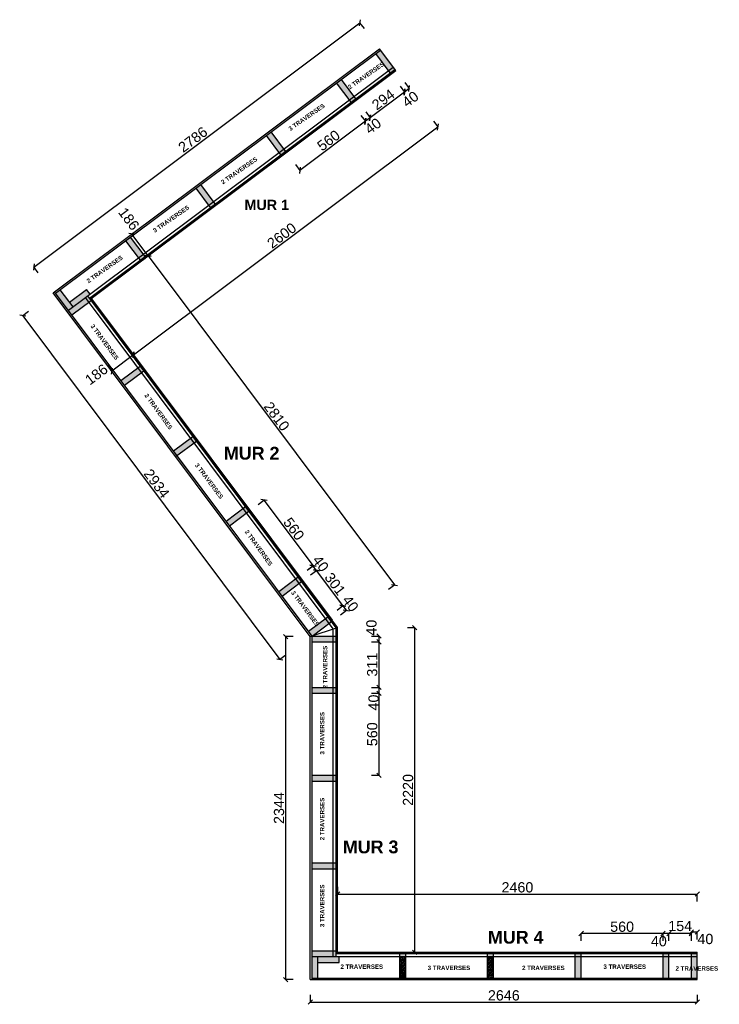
# Model space of a CAD drawing. Extents: x 58242 to 349865, y -38439 to 8834.
# Tile 5 of 7: x 69437 to 74221, y -26475 to -19745. Entities that reach past the tile are written whole.
import ezdxf

# ---------------------------------------------------------------- set-up
doc = ezdxf.new("R2010")
doc.units = 0
doc.header["$MEASUREMENT"] = 0
for name, color, linetype in [('Cotat_ 1_50', 7, 'Continuous'), ('Murs Périphériques', 7, 'Continuous'), ('Texte 2D', 7, 'Continuous')]:
    doc.layers.add(name, color=color, linetype=linetype)
doc.styles.get("Standard").update_dxf_attribs({"font": 'arial.ttf'})
doc.styles.add('STYLE_GENERE_6', font='arialbd.ttf')
doc.dimstyles.new('STYLE_GENERE__8', dxfattribs={"dimtxt": 70, "dimasz": 30, "dimexe": 0.18, "dimexo": 0.0625, "dimgap": 10, "dimtad": 1, "dimdec": 0, "dimzin": 0, "dimdsep": 46, "dimtxsty": 'Standard', "dimblk": 'OBLIQUE', "dimcen": 0.09, "dimadec": 0, "dimazin": 0, "dimtfac": 1, "dimtdec": 0, "dimtmove": 2, "dimatfit": 3, "dimldrblk": 'ARROWHEAD_5', "dimfxl": 50, "dimfxlon": 1, "dimtolj": 1, "dimtzin": 0, "dimarcsym": 0})

# ---------------------------------------------------------------- blocks, each defined once
blk = doc.blocks.new('_Oblique')
at = {"color": 0, "linetype": 'ByBlock', "lineweight": -2}
blk.add_line((-0.5, -0.5), (0.5, 0.5), dxfattribs=at)
blk = doc.blocks.new('*D662')
at = {"layer": 'Cotat_ 1_50', "color": 0, "lineweight": -2, "transparency": 16777216}
for p, q in [((71610.1, -25671.3), (71610.1, -25721.5)), ((71610.1, -25721.3), (74070.1, -25721.3)), ((74070.1, -25771.3), (74070.1, -25721.2))]:
    blk.add_line(p, q, dxfattribs=at)
at = {"layer": 'Defpoints', "color": 0, "transparency": 16777216}
for p in [(71610.1, -25008.2), (74070.1, -25721.3), (74070.1, -26128.9)]:
    blk.add_point(p, dxfattribs=at)
at = {"layer": 'Cotat_ 1_50', "color": 0, "lineweight": -2, "transparency": 16777216, "xscale": 30, "yscale": 30, "zscale": 30, "rotation": 180}
blk.add_blockref('_Oblique', (71610.1, -25721.3), dxfattribs=at)
at = {"layer": 'Cotat_ 1_50', "color": 0, "lineweight": -2, "transparency": 16777216, "xscale": 30, "yscale": 30, "zscale": 30}
blk.add_blockref('_Oblique', (74070.1, -25721.3), dxfattribs=at)
at = {"layer": 'Cotat_ 1_50', "color": 0, "transparency": 16777216, "insert": (72840.1, -25675.6), "char_height": 70, "attachment_point": 5}
blk.add_mtext('\\A1;2460', dxfattribs=at)
blk = doc.blocks.new('ARROWHEAD_5')
at = {"color": 0, "linetype": 'Continuous', "lineweight": 0}
blk.add_line((0, 0), (-1, 0), dxfattribs=at)
blk.add_solid([(-1, 0.2679), (0, 0), (-1, -0.2679), (-1, 0.2679)], dxfattribs=at)
blk = doc.blocks.new('*D663')
at = {"color": 0, "lineweight": -2, "transparency": 16777216}
for p, q in [((70275.4, -21388.6), (70315.6, -21358.5)), ((70315.4, -21358.6), (71999.3, -23608.2)), ((71959.3, -23638.2), (71999.4, -23608.1))]:
    blk.add_line(p, q, dxfattribs=at)
at = {"layer": 'Defpoints', "color": 0, "transparency": 16777216}
for p in [(69903, -21667.3), (71999.3, -23608.2), (71610.1, -23899.5)]:
    blk.add_point(p, dxfattribs=at)
at = {"color": 0, "lineweight": -2, "transparency": 16777216, "xscale": 30, "yscale": 30, "zscale": 30}
for p, rotation in [((70315.4, -21358.6), 126.8149930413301), ((71999.3, -23608.2), 306.8149930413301)]:
    blk.add_blockref('_Oblique', p, dxfattribs=dict(at, rotation=rotation))
at = {"color": 0, "transparency": 16777216, "insert": (71194, -22456), "char_height": 70, "attachment_point": 5, "rotation": 306.81499}
blk.add_mtext('\\A1;2810', dxfattribs=at)
blk = doc.blocks.new('*D664')
at = {"color": 0, "lineweight": -2, "transparency": 16777216}
for p, q in [((72266.6, -20437.7), (72296.7, -20477.9)), ((70215.1, -22035.8), (72296.5, -20477.8)), ((70185.1, -21995.7), (70215.2, -22035.9))]:
    blk.add_line(p, q, dxfattribs=at)
at = {"layer": 'Defpoints', "color": 0, "transparency": 16777216}
for p in [(72001.3, -20083.4), (72296.5, -20477.8), (69926.3, -21649.9)]:
    blk.add_point(p, dxfattribs=at)
at = {"color": 0, "lineweight": -2, "transparency": 16777216, "xscale": 30, "yscale": 30, "zscale": 30}
for p, rotation in [((72296.5, -20477.8), 36.81499304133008), ((70215.1, -22035.8), 216.8149930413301)]:
    blk.add_blockref('_Oblique', p, dxfattribs=dict(at, rotation=rotation))
at = {"color": 0, "transparency": 16777216, "insert": (71228.4, -21220.1), "char_height": 70, "attachment_point": 5, "rotation": 36.81499}
blk.add_mtext('\\A1;2600', dxfattribs=at)
blk = doc.blocks.new('*D665')
at = {"color": 0, "lineweight": -2, "transparency": 16777216}
for p, q in [((70185.2, -21995.9), (70215.3, -22036)), ((70215.2, -22035.9), (70066.3, -22147.4)), ((70036.3, -22107.3), (70066.4, -22147.5))]:
    blk.add_line(p, q, dxfattribs=at)
at = {"layer": 'Defpoints', "color": 0, "transparency": 16777216}
for p in [(69926.3, -21649.9), (69777.3, -21761.4), (70066.3, -22147.4)]:
    blk.add_point(p, dxfattribs=at)
at = {"color": 0, "lineweight": -2, "transparency": 16777216, "xscale": 30, "yscale": 30, "zscale": 30}
for p, rotation in [((70215.2, -22035.9), 36.81499304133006), ((70066.3, -22147.4), 216.8149930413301)]:
    blk.add_blockref('_Oblique', p, dxfattribs=dict(at, rotation=rotation))
at = {"color": 0, "transparency": 16777216, "insert": (69961.5, -22169.6), "char_height": 70, "attachment_point": 5, "rotation": 36.81499}
blk.add_mtext('\\A1;186', dxfattribs=at)
blk = doc.blocks.new('*D666')
at = {"color": 0, "lineweight": -2, "transparency": 16777216}
for p, q in [((69497.8, -21738.3), (69457.6, -21768.4)), ((69457.8, -21768.2), (71216, -24117.2)), ((71256, -24087.3), (71215.8, -24117.3))]:
    blk.add_line(p, q, dxfattribs=at)
at = {"layer": 'Defpoints', "color": 0, "transparency": 16777216}
for p in [(69665.9, -21612.5), (71424.1, -23961.4), (71216, -24117.2)]:
    blk.add_point(p, dxfattribs=at)
at = {"color": 0, "lineweight": -2, "transparency": 16777216, "xscale": 30, "yscale": 30, "zscale": 30}
for p, rotation in [((69457.8, -21768.2), 126.8149930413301), ((71216, -24117.2), 306.8149930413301)]:
    blk.add_blockref('_Oblique', p, dxfattribs=dict(at, rotation=rotation))
at = {"color": 0, "transparency": 16777216, "insert": (70373.5, -22915.3), "char_height": 70, "attachment_point": 5, "rotation": 306.81499}
blk.add_mtext('\\A1;2934', dxfattribs=at)
blk = doc.blocks.new('*D667')
at = {"color": 0, "lineweight": -2, "transparency": 16777216}
for p, q in [((69533.2, -21435.2), (71763.6, -19765.7)), ((71793.6, -19805.8), (71763.5, -19765.6)), ((69563.2, -21475.2), (69533.1, -21435))]:
    blk.add_line(p, q, dxfattribs=at)
at = {"layer": 'Defpoints', "color": 0, "transparency": 16777216}
for p in [(71763.6, -19765.7), (71896.3, -19943), (69665.9, -21612.5)]:
    blk.add_point(p, dxfattribs=at)
at = {"color": 0, "lineweight": -2, "transparency": 16777216, "xscale": 30, "yscale": 30, "zscale": 30}
for p, rotation in [((71763.6, -19765.7), 36.81499304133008), ((69533.2, -21435.2), 216.8149930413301)]:
    blk.add_blockref('_Oblique', p, dxfattribs=dict(at, rotation=rotation))
at = {"color": 0, "transparency": 16777216, "insert": (70621, -20563.8), "char_height": 70, "attachment_point": 5, "rotation": 36.81499}
blk.add_mtext('\\A1;2786', dxfattribs=at)
blk = doc.blocks.new('*D669')
at = {"color": 0, "lineweight": -2, "transparency": 16777216}
for p, q in [((72088.1, -23899.5), (72138.3, -23899.5)), ((72138.1, -26119.5), (72138.1, -23899.5)), ((72088.1, -26119.5), (72138.3, -26119.5))]:
    blk.add_line(p, q, dxfattribs=at)
at = {"layer": 'Defpoints', "color": 0, "transparency": 16777216}
for p in [(71610.1, -23899.5), (72138.1, -23899.5), (71610.1, -26119.5)]:
    blk.add_point(p, dxfattribs=at)
at = {"color": 0, "lineweight": -2, "transparency": 16777216, "xscale": 30, "yscale": 30, "zscale": 30}
for p, rotation in [((72138.1, -23899.5), 90), ((72138.1, -26119.5), 270)]:
    blk.add_blockref('_Oblique', p, dxfattribs=dict(at, rotation=rotation))
at = {"color": 0, "transparency": 16777216, "insert": (72092.4, -25009.5), "char_height": 70, "attachment_point": 5, "rotation": 90}
blk.add_mtext('\\A1;2220', dxfattribs=at)
blk = doc.blocks.new('*D670')
at = {"color": 0, "lineweight": -2, "transparency": 16777216}
for p, q in [((74030.1, -26031.4), (74030.1, -25981.2)), ((74070.1, -25981.4), (74030.1, -25981.4)), ((74070.1, -26031.4), (74070.1, -25981.2))]:
    blk.add_line(p, q, dxfattribs=at)
at = {"layer": 'Defpoints', "color": 0, "transparency": 16777216}
for p in [(74030.1, -25981.4), (74030.1, -26119.5), (74070.1, -26119.5)]:
    blk.add_point(p, dxfattribs=at)
at = {"color": 0, "lineweight": -2, "transparency": 16777216, "xscale": 30, "yscale": 30, "zscale": 30, "rotation": 180}
blk.add_blockref('_Oblique', (74030.1, -25981.4), dxfattribs=at)
at = {"color": 0, "lineweight": -2, "transparency": 16777216, "xscale": 30, "yscale": 30, "zscale": 30}
blk.add_blockref('_Oblique', (74070.1, -25981.4), dxfattribs=at)
at = {"color": 0, "transparency": 16777216, "insert": (74125.2, -26028.7), "char_height": 70, "attachment_point": 5}
blk.add_mtext('\\A1;40', dxfattribs=at)
blk = doc.blocks.new('*D671')
at = {"color": 0, "lineweight": -2, "transparency": 16777216}
for p, q in [((73876, -26040.8), (73876, -25990.6)), ((74030.1, -25990.8), (73876, -25990.8)), ((74030.1, -26040.8), (74030.1, -25990.6))]:
    blk.add_line(p, q, dxfattribs=at)
at = {"layer": 'Defpoints', "color": 0, "transparency": 16777216}
for p in [(73876, -25990.8), (73876, -26128.5), (74030.1, -26128.9)]:
    blk.add_point(p, dxfattribs=at)
at = {"color": 0, "lineweight": -2, "transparency": 16777216, "xscale": 30, "yscale": 30, "zscale": 30, "rotation": 180}
blk.add_blockref('_Oblique', (73876, -25990.8), dxfattribs=at)
at = {"color": 0, "lineweight": -2, "transparency": 16777216, "xscale": 30, "yscale": 30, "zscale": 30}
blk.add_blockref('_Oblique', (74030.1, -25990.8), dxfattribs=at)
at = {"color": 0, "transparency": 16777216, "insert": (73953.1, -25939.9), "char_height": 70, "attachment_point": 5}
blk.add_mtext('\\A1;154', dxfattribs=at)
blk = doc.blocks.new('*D672')
at = {"color": 0, "lineweight": -2, "transparency": 16777216}
for p, q in [((73836, -26040.8), (73836, -25990.6)), ((73876, -25990.8), (73836, -25990.8)), ((73876, -26040.8), (73876, -25990.6))]:
    blk.add_line(p, q, dxfattribs=at)
at = {"layer": 'Defpoints', "color": 0, "transparency": 16777216}
for p in [(73836, -25990.8), (73836, -26128.5), (73876, -26128.5)]:
    blk.add_point(p, dxfattribs=at)
at = {"color": 0, "lineweight": -2, "transparency": 16777216, "xscale": 30, "yscale": 30, "zscale": 30, "rotation": 180}
blk.add_blockref('_Oblique', (73836, -25990.8), dxfattribs=at)
at = {"color": 0, "lineweight": -2, "transparency": 16777216, "xscale": 30, "yscale": 30, "zscale": 30}
blk.add_blockref('_Oblique', (73876, -25990.8), dxfattribs=at)
at = {"color": 0, "transparency": 16777216, "insert": (73807, -26043.9), "char_height": 70, "attachment_point": 5}
blk.add_mtext('\\A1;40', dxfattribs=at)
blk = doc.blocks.new('*D673')
at = {"color": 0, "lineweight": -2, "transparency": 16777216}
for p, q in [((73276, -26040.8), (73276, -25990.6)), ((73836, -25990.8), (73276, -25990.8)), ((73836, -26040.8), (73836, -25990.6))]:
    blk.add_line(p, q, dxfattribs=at)
at = {"layer": 'Defpoints', "color": 0, "transparency": 16777216}
for p in [(73276, -25990.8), (73276, -26128.5), (73836, -26128.5)]:
    blk.add_point(p, dxfattribs=at)
at = {"color": 0, "lineweight": -2, "transparency": 16777216, "xscale": 30, "yscale": 30, "zscale": 30, "rotation": 180}
blk.add_blockref('_Oblique', (73276, -25990.8), dxfattribs=at)
at = {"color": 0, "lineweight": -2, "transparency": 16777216, "xscale": 30, "yscale": 30, "zscale": 30}
blk.add_blockref('_Oblique', (73836, -25990.8), dxfattribs=at)
at = {"color": 0, "transparency": 16777216, "insert": (73556, -25945), "char_height": 70, "attachment_point": 5}
blk.add_mtext('\\A1;560', dxfattribs=at)
blk = doc.blocks.new('*D674')
at = {"color": 0, "lineweight": -2, "transparency": 16777216}
for p, q in [((71843.3, -23957.4), (71893.4, -23957.4)), ((71893.3, -23957.4), (71893.3, -23997.4)), ((71843.3, -23997.4), (71893.4, -23997.4))]:
    blk.add_line(p, q, dxfattribs=at)
at = {"layer": 'Defpoints', "color": 0, "transparency": 16777216}
for p in [(71601.1, -23957.4), (71601.1, -23997.4), (71893.3, -23997.4)]:
    blk.add_point(p, dxfattribs=at)
at = {"color": 0, "lineweight": -2, "transparency": 16777216, "xscale": 30, "yscale": 30, "zscale": 30}
for p, rotation in [((71893.3, -23957.4), 90), ((71893.3, -23997.4), 270)]:
    blk.add_blockref('_Oblique', p, dxfattribs=dict(at, rotation=rotation))
at = {"color": 0, "transparency": 16777216, "insert": (71842.1, -23900.6), "char_height": 70, "attachment_point": 5, "rotation": 90}
blk.add_mtext('\\A1;40', dxfattribs=at)
blk = doc.blocks.new('*D675')
at = {"color": 0, "lineweight": -2, "transparency": 16777216}
for p, q in [((71843.3, -23997.4), (71893.4, -23997.4)), ((71893.3, -23997.4), (71893.3, -24308.9)), ((71843.3, -24308.9), (71893.4, -24308.9))]:
    blk.add_line(p, q, dxfattribs=at)
at = {"layer": 'Defpoints', "color": 0, "transparency": 16777216}
for p in [(71601.1, -23997.4), (71581.1, -24308.9), (71893.3, -24308.9)]:
    blk.add_point(p, dxfattribs=at)
at = {"color": 0, "lineweight": -2, "transparency": 16777216, "xscale": 30, "yscale": 30, "zscale": 30}
for p, rotation in [((71893.3, -23997.4), 90), ((71893.3, -24308.9), 270)]:
    blk.add_blockref('_Oblique', p, dxfattribs=dict(at, rotation=rotation))
at = {"color": 0, "transparency": 16777216, "insert": (71847.5, -24153.2), "char_height": 70, "attachment_point": 5, "rotation": 90}
blk.add_mtext('\\A1;311', dxfattribs=at)
blk = doc.blocks.new('*D676')
at = {"color": 0, "lineweight": -2, "transparency": 16777216}
for p, q in [((71843.3, -24308.9), (71893.4, -24308.9)), ((71843.3, -24348.9), (71893.4, -24348.9)), ((71893.3, -24308.9), (71893.3, -24348.9))]:
    blk.add_line(p, q, dxfattribs=at)
at = {"layer": 'Defpoints', "color": 0, "transparency": 16777216}
for p in [(71581.1, -24308.9), (71581.1, -24348.9), (71893.3, -24348.9)]:
    blk.add_point(p, dxfattribs=at)
at = {"color": 0, "lineweight": -2, "transparency": 16777216, "xscale": 30, "yscale": 30, "zscale": 30}
for p, rotation in [((71893.3, -24308.9), 90), ((71893.3, -24348.9), 270)]:
    blk.add_blockref('_Oblique', p, dxfattribs=dict(at, rotation=rotation))
at = {"color": 0, "transparency": 16777216, "insert": (71857, -24412.2), "char_height": 70, "attachment_point": 5, "rotation": 90}
blk.add_mtext('\\A1;40', dxfattribs=at)
blk = doc.blocks.new('*D677')
at = {"color": 0, "lineweight": -2, "transparency": 16777216}
for p, q in [((71606.7, -23779.8), (71646.8, -23749.8)), ((71670.7, -23781.9), (71646.7, -23749.9)), ((71630.6, -23811.8), (71670.8, -23781.8))]:
    blk.add_line(p, q, dxfattribs=at)
at = {"layer": 'Defpoints', "color": 0, "transparency": 16777216}
for p in [(71646.7, -23749.9), (71544.2, -23826.6), (71568.2, -23858.6)]:
    blk.add_point(p, dxfattribs=at)
at = {"color": 0, "lineweight": -2, "transparency": 16777216, "xscale": 30, "yscale": 30, "zscale": 30}
for p, rotation in [((71646.7, -23749.9), 126.8149930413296), ((71670.7, -23781.9), 306.8149930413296)]:
    blk.add_blockref('_Oblique', p, dxfattribs=dict(at, rotation=rotation))
at = {"color": 0, "transparency": 16777216, "insert": (71698.8, -23735.8), "char_height": 70, "attachment_point": 5, "rotation": 306.81499}
blk.add_mtext('\\A1;40', dxfattribs=at)
blk = doc.blocks.new('*D678')
at = {"color": 0, "lineweight": -2, "transparency": 16777216}
for p, q in [((71426.2, -23538.8), (71466.4, -23508.7)), ((71646.7, -23749.9), (71466.3, -23508.8)), ((71606.7, -23779.8), (71646.8, -23749.8))]:
    blk.add_line(p, q, dxfattribs=at)
at = {"layer": 'Defpoints', "color": 0, "transparency": 16777216}
for p in [(71466.3, -23508.8), (71363.8, -23585.5), (71544.2, -23826.6)]:
    blk.add_point(p, dxfattribs=at)
at = {"color": 0, "lineweight": -2, "transparency": 16777216, "xscale": 30, "yscale": 30, "zscale": 30}
for p, rotation in [((71466.3, -23508.8), 126.8149930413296), ((71646.7, -23749.9), 306.8149930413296)]:
    blk.add_blockref('_Oblique', p, dxfattribs=dict(at, rotation=rotation))
at = {"color": 0, "transparency": 16777216, "insert": (71593.1, -23601.9), "char_height": 70, "attachment_point": 5, "rotation": 306.81499}
blk.add_mtext('\\A1;301', dxfattribs=at)
blk = doc.blocks.new('*D679')
at = {"color": 0, "lineweight": -2, "transparency": 16777216}
for p, q in [((71402.3, -23506.8), (71442.4, -23476.7)), ((71466.3, -23508.8), (71442.3, -23476.8)), ((71426.2, -23538.8), (71466.4, -23508.7))]:
    blk.add_line(p, q, dxfattribs=at)
at = {"layer": 'Defpoints', "color": 0, "transparency": 16777216}
for p in [(71442.3, -23476.8), (71339.8, -23553.5), (71363.8, -23585.5)]:
    blk.add_point(p, dxfattribs=at)
at = {"color": 0, "lineweight": -2, "transparency": 16777216, "xscale": 30, "yscale": 30, "zscale": 30}
for p, rotation in [((71442.3, -23476.8), 126.8149930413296), ((71466.3, -23508.8), 306.8149930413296)]:
    blk.add_blockref('_Oblique', p, dxfattribs=dict(at, rotation=rotation))
at = {"color": 0, "transparency": 16777216, "insert": (71495, -23462.3), "char_height": 70, "attachment_point": 5, "rotation": 306.81499}
blk.add_mtext('\\A1;40', dxfattribs=at)
blk = doc.blocks.new('*D680')
at = {"color": 0, "lineweight": -2, "transparency": 16777216}
for p, q in [((72069.7, -20175.1), (72099.8, -20215.3)), ((72037.9, -20198.9), (72068, -20239.1)), ((72099.7, -20215.1), (72067.9, -20239))]:
    blk.add_line(p, q, dxfattribs=at)
at = {"layer": 'Defpoints', "color": 0, "transparency": 16777216}
for p in [(71958.3, -20092.7), (71990.2, -20068.8), (72067.9, -20239)]:
    blk.add_point(p, dxfattribs=at)
at = {"color": 0, "lineweight": -2, "transparency": 16777216, "xscale": 30, "yscale": 30, "zscale": 30}
for p, rotation in [((72067.9, -20239), 216.8149930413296), ((72099.7, -20215.1), 36.81499304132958)]:
    blk.add_blockref('_Oblique', p, dxfattribs=dict(at, rotation=rotation))
at = {"color": 0, "transparency": 16777216, "insert": (72108.2, -20288.1), "char_height": 70, "attachment_point": 5, "rotation": 36.81499}
blk.add_mtext('\\A1;40', dxfattribs=at)
blk = doc.blocks.new('*D681')
at = {"color": 0, "lineweight": -2, "transparency": 16777216}
for p, q in [((72067.9, -20239), (71832.5, -20415.1)), ((72037.9, -20198.9), (72068, -20239.1)), ((71802.5, -20375.1), (71832.6, -20415.3))]:
    blk.add_line(p, q, dxfattribs=at)
at = {"layer": 'Defpoints', "color": 0, "transparency": 16777216}
for p in [(71958.3, -20092.7), (71723, -20268.8), (71832.5, -20415.1)]:
    blk.add_point(p, dxfattribs=at)
at = {"color": 0, "lineweight": -2, "transparency": 16777216, "xscale": 30, "yscale": 30, "zscale": 30}
for p, rotation in [((72067.9, -20239), 36.81499304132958), ((71832.5, -20415.1), 216.8149930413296)]:
    blk.add_blockref('_Oblique', p, dxfattribs=dict(at, rotation=rotation))
at = {"color": 0, "transparency": 16777216, "insert": (71922.8, -20290.4), "char_height": 70, "attachment_point": 5, "rotation": 36.81499}
blk.add_mtext('\\A1;294', dxfattribs=at)
blk = doc.blocks.new('*D682')
at = {"color": 0, "lineweight": -2, "transparency": 16777216}
for p, q in [((71802.5, -20375.1), (71832.6, -20415.3)), ((71770.5, -20399.1), (71800.6, -20439.3)), ((71832.5, -20415.1), (71800.5, -20439.1))]:
    blk.add_line(p, q, dxfattribs=at)
at = {"layer": 'Defpoints', "color": 0, "transparency": 16777216}
for p in [(71691, -20292.8), (71723, -20268.8), (71800.5, -20439.1)]:
    blk.add_point(p, dxfattribs=at)
at = {"color": 0, "lineweight": -2, "transparency": 16777216, "xscale": 30, "yscale": 30, "zscale": 30}
for p, rotation in [((71800.5, -20439.1), 216.8149930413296), ((71832.5, -20415.1), 36.81499304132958)]:
    blk.add_blockref('_Oblique', p, dxfattribs=dict(at, rotation=rotation))
at = {"color": 0, "transparency": 16777216, "insert": (71852.6, -20471.8), "char_height": 70, "attachment_point": 5, "rotation": 36.81499}
blk.add_mtext('\\A1;40', dxfattribs=at)
blk = doc.blocks.new('*D683')
at = {"color": 0, "lineweight": -2, "transparency": 16777216}
for p, q in [((71800.5, -20439.1), (71352.1, -20774.7)), ((71770.5, -20399.1), (71800.6, -20439.3)), ((71322.2, -20734.7), (71352.2, -20774.8))]:
    blk.add_line(p, q, dxfattribs=at)
at = {"layer": 'Defpoints', "color": 0, "transparency": 16777216}
for p in [(71691, -20292.8), (71242.6, -20628.4), (71352.1, -20774.7)]:
    blk.add_point(p, dxfattribs=at)
at = {"color": 0, "lineweight": -2, "transparency": 16777216, "xscale": 30, "yscale": 30, "zscale": 30}
for p, rotation in [((71800.5, -20439.1), 36.81499304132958), ((71352.1, -20774.7), 216.8149930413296)]:
    blk.add_blockref('_Oblique', p, dxfattribs=dict(at, rotation=rotation))
at = {"color": 0, "transparency": 16777216, "insert": (71548.9, -20570.3), "char_height": 70, "attachment_point": 5, "rotation": 36.81499}
blk.add_mtext('\\A1;560', dxfattribs=at)
blk = doc.blocks.new('*D684')
at = {"color": 0, "lineweight": -2, "transparency": 16777216}
for p, q in [((70218.6, -21198.8), (70203.8, -21209.8)), ((70315.4, -21358.6), (70204, -21209.7)), ((70315.4, -21358.6), (70315.6, -21358.5))]:
    blk.add_line(p, q, dxfattribs=at)
at = {"layer": 'Defpoints', "color": 0, "transparency": 16777216}
for p in [(70218.6, -21198.8), (70204, -21209.7), (70315.4, -21358.6)]:
    blk.add_point(p, dxfattribs=at)
at = {"color": 0, "lineweight": -2, "transparency": 16777216, "xscale": 30, "yscale": 30, "zscale": 30}
for p, rotation in [((70204, -21209.7), 126.8149930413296), ((70315.4, -21358.6), 306.8149930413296)]:
    blk.add_blockref('_Oblique', p, dxfattribs=dict(at, rotation=rotation))
at = {"color": 0, "transparency": 16777216, "insert": (70183, -21106.5), "char_height": 70, "attachment_point": 5, "rotation": 306.81499}
blk.add_mtext('\\A1;186', dxfattribs=at)
blk = doc.blocks.new('*D686')
at = {"color": 0, "lineweight": -2, "transparency": 16777216}
for p, q in [((71306, -23961.4), (71255.8, -23961.4)), ((71256, -26305.5), (71256, -23961.4)), ((71306, -26305.5), (71255.8, -26305.5))]:
    blk.add_line(p, q, dxfattribs=at)
at = {"layer": 'Defpoints', "color": 0, "transparency": 16777216}
for p in [(71256, -23961.4), (71424.1, -23961.4), (71424.1, -26305.5)]:
    blk.add_point(p, dxfattribs=at)
at = {"color": 0, "lineweight": -2, "transparency": 16777216, "xscale": 30, "yscale": 30, "zscale": 30}
for p, rotation in [((71256, -23961.4), 90), ((71256, -26305.5), 270)]:
    blk.add_blockref('_Oblique', p, dxfattribs=dict(at, rotation=rotation))
at = {"color": 0, "transparency": 16777216, "insert": (71210.3, -25133.5), "char_height": 70, "attachment_point": 5, "rotation": 90}
blk.add_mtext('\\A1;2344', dxfattribs=at)
blk = doc.blocks.new('*D687')
at = {"color": 0, "lineweight": -2, "transparency": 16777216}
for p, q in [((71843.4, -24348.9), (71893.6, -24348.9)), ((71893.4, -24348.9), (71893.4, -24908.9)), ((71843.4, -24908.9), (71893.6, -24908.9))]:
    blk.add_line(p, q, dxfattribs=at)
at = {"layer": 'Defpoints', "color": 0, "transparency": 16777216}
for p in [(71436.1, -24348.9), (71436.1, -24908.9), (71893.4, -24908.9)]:
    blk.add_point(p, dxfattribs=at)
at = {"color": 0, "lineweight": -2, "transparency": 16777216, "xscale": 30, "yscale": 30, "zscale": 30}
for p, rotation in [((71893.4, -24348.9), 90), ((71893.4, -24908.9), 270)]:
    blk.add_blockref('_Oblique', p, dxfattribs=dict(at, rotation=rotation))
at = {"color": 0, "transparency": 16777216, "insert": (71847.7, -24628.9), "char_height": 70, "attachment_point": 5, "rotation": 90}
blk.add_mtext('\\A1;560', dxfattribs=at)
blk = doc.blocks.new('*D688')
at = {"color": 0, "lineweight": -2, "transparency": 16777216}
for p, q in [((71066.8, -23058.3), (71107, -23028.3)), ((71106.9, -23028.4), (71442.4, -23476.7)), ((71402.4, -23506.6), (71442.6, -23476.6))]:
    blk.add_line(p, q, dxfattribs=at)
at = {"layer": 'Defpoints', "color": 0, "transparency": 16777216}
for p in [(70872.2, -23204), (71442.4, -23476.7), (71207.7, -23652.4)]:
    blk.add_point(p, dxfattribs=at)
at = {"color": 0, "lineweight": -2, "transparency": 16777216, "xscale": 30, "yscale": 30, "zscale": 30}
for p, rotation in [((71106.9, -23028.4), 126.814993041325), ((71442.4, -23476.7), 306.814993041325)]:
    blk.add_blockref('_Oblique', p, dxfattribs=dict(at, rotation=rotation))
at = {"color": 0, "transparency": 16777216, "insert": (71311.3, -23225.1), "char_height": 70, "attachment_point": 5, "rotation": 306.81499}
blk.add_mtext('\\A1;560', dxfattribs=at)
blk = doc.blocks.new('*D689')
at = {"color": 0, "lineweight": -2, "transparency": 16777216}
for p, q in [((71424.1, -26409.9), (71424.1, -26460.1)), ((74070.1, -26409.9), (74070.1, -26460.1)), ((71424.1, -26459.9), (74070.1, -26459.9))]:
    blk.add_line(p, q, dxfattribs=at)
at = {"layer": 'Defpoints', "color": 0, "transparency": 16777216}
for p in [(71424.1, -26305.5), (74070.1, -26305.5), (74070.1, -26459.9)]:
    blk.add_point(p, dxfattribs=at)
at = {"color": 0, "lineweight": -2, "transparency": 16777216, "xscale": 30, "yscale": 30, "zscale": 30, "rotation": 180}
blk.add_blockref('_Oblique', (71424.1, -26459.9), dxfattribs=at)
at = {"color": 0, "lineweight": -2, "transparency": 16777216, "xscale": 30, "yscale": 30, "zscale": 30}
blk.add_blockref('_Oblique', (74070.1, -26459.9), dxfattribs=at)
at = {"color": 0, "transparency": 16777216, "insert": (72747.1, -26414.1), "char_height": 70, "attachment_point": 5}
blk.add_mtext('\\A1;2646', dxfattribs=at)

msp = doc.modelspace()

# ---------------------------------------------------------------- hatches: boundary and pattern name
h = msp.add_hatch()
h.set_pattern_fill('ANSI38', color=256, scale=70)
h.paths.add_polyline_path([(73276.039, -26148.539), (73236.039, -26148.539), (73236.039, -26296.539), (73276.039, -26296.539)])
h.paths.add_polyline_path([(73876.039, -26148.539), (73836.039, -26148.539), (73836.039, -26296.539), (73876.039, -26296.539)])
h.paths.add_polyline_path([(74070.101, -26148.539), (74030.101, -26148.539), (74030.101, -26296.539), (74070.101, -26296.539)])
h.paths.add_polyline_path([(71476.039, -26148.539), (71436.101, -26148.539), (71436.101, -26296.539), (71476.039, -26296.539)])
h.paths.add_polyline_path([(71621.039, -26148.539), (71581.101, -26148.539), (71476.039, -26148.539), (71476.039, -26188.539), (71621.039, -26188.539)])
h.paths.add_polyline_path([(71581.101, -26108.539), (71436.101, -26108.539), (71436.101, -26148.539), (71581.101, -26148.539)])
h.paths.add_polyline_path([(71581.101, -25508.903), (71436.101, -25508.903), (71436.101, -25548.903), (71581.101, -25548.903)])
h.paths.add_polyline_path([(71581.101, -24908.903), (71436.101, -24908.903), (71436.101, -24948.903), (71581.101, -24948.903)])
h.paths.add_polyline_path([(71581.101, -24308.903), (71436.101, -24308.903), (71436.101, -24348.903), (71581.101, -24348.903)])
h.paths.add_polyline_path([(71581.101, -23957.447), (71436.101, -23957.447), (71436.101, -23997.447), (71581.101, -23997.447)])
h.paths.add_polyline_path([(71552.185, -23870.558), (71528.215, -23838.535), (71412.132, -23925.424), (71436.101, -23957.447)])
h.paths.add_polyline_path([(71347.791, -23597.488), (71323.821, -23565.465), (71207.738, -23652.353), (71231.707, -23684.376)])
h.paths.add_polyline_path([(70988.251, -23117.143), (70964.281, -23085.12), (70848.198, -23172.009), (70872.167, -23204.032)])
h.paths.add_polyline_path([(70628.711, -22636.798), (70604.741, -22604.775), (70488.658, -22691.664), (70512.628, -22723.687)])
h.paths.add_polyline_path([(70269.171, -22156.453), (70245.202, -22124.43), (70129.118, -22211.319), (70153.088, -22243.342)])
h.paths.add_polyline_path([(69909.631, -21676.109), (69885.662, -21644.086), (69769.578, -21730.974), (69793.548, -21762.997)])
h.paths.add_polyline_path([(69885.662, -21644.086), (69917.685, -21620.116), (69893.715, -21588.093), (69777.632, -21674.982), (69801.601, -21707.005)])
h.paths.add_polyline_path([(69777.632, -21674.982), (69714.713, -21590.922), (69682.69, -21614.891), (69769.578, -21730.974), (69801.601, -21707.005)])
h.paths.add_polyline_path([(70195.057, -21231.382), (70163.034, -21255.351), (70249.923, -21371.435), (70281.946, -21347.465)])
h.paths.add_polyline_path([(70675.402, -20871.842), (70643.379, -20895.811), (70730.268, -21011.895), (70762.291, -20987.925)])
h.paths.add_polyline_path([(71155.747, -20512.302), (71123.724, -20536.272), (71210.613, -20652.355), (71242.636, -20628.386)])
h.paths.add_polyline_path([(71636.092, -20152.762), (71604.069, -20176.732), (71690.957, -20292.815), (71722.98, -20268.846)])
h.paths.add_polyline_path([(71903.484, -19952.618), (71871.461, -19976.588), (71958.349, -20092.671), (71990.372, -20068.702)])
h.paths.add_polyline_path([(73914.426, -26261.462), (74220.545, -26261.462), (74220.545, -26199.64), (73914.426, -26199.64)], flags=9)
h.paths.add_polyline_path([(71556.613, -24322.514), (71556.613, -24016.395), (71494.792, -24016.395), (71494.792, -24322.514)], flags=9)
h.paths.add_polyline_path([(71272.928, -23666.199), (71455.96, -23911.572), (71505.514, -23874.608), (71322.482, -23629.235)], flags=9)
h.paths.add_polyline_path([(71697.514, -20239.824), (71948.799, -20064.997), (71913.492, -20014.249), (71662.207, -20189.077)], flags=9)
h = msp.add_hatch(color=256)
h.dxf.hatch_style = 1
h.paths.add_polyline_path([(74070.101, -26128.539), (74030.101, -26128.539), (74030.101, -26148.539), (74070.101, -26148.539)])
h.paths.add_polyline_path([(73876.039, -26128.539), (73836.039, -26128.539), (73836.039, -26148.539), (73876.039, -26148.539)])
h.paths.add_polyline_path([(73276.039, -26128.539), (73236.039, -26128.539), (73236.039, -26148.539), (73276.039, -26148.539)])
h.paths.add_polyline_path([(72676.039, -26128.539), (72636.039, -26128.539), (72636.039, -26148.539), (72676.039, -26148.539)])
h.paths.add_polyline_path([(71601.101, -26108.539), (71581.101, -26108.539), (71581.101, -26148.539), (71601.101, -26148.539)])
h.paths.add_polyline_path([(72076.039, -26128.539), (72036.039, -26128.539), (72036.039, -26148.539), (72076.039, -26148.539)])
h.paths.add_polyline_path([(71601.101, -25508.903), (71581.101, -25508.903), (71581.101, -25548.903), (71601.101, -25548.903)])
h.paths.add_polyline_path([(71601.101, -24908.903), (71581.101, -24908.903), (71581.101, -24948.903), (71601.101, -24948.903)])
h.paths.add_polyline_path([(71601.101, -24308.903), (71581.101, -24308.903), (71581.101, -24348.903), (71601.101, -24348.903)])
h.paths.add_polyline_path([(71601.101, -23957.447), (71581.101, -23957.447), (71581.101, -23997.447), (71601.101, -23997.447)])
h.paths.add_polyline_path([(71544.227, -23826.55), (71528.215, -23838.535), (71552.185, -23870.558), (71568.196, -23858.573)])
h.paths.add_polyline_path([(71339.833, -23553.48), (71323.821, -23565.465), (71347.791, -23597.488), (71363.802, -23585.503)])
h.paths.add_polyline_path([(70980.293, -23073.135), (70964.281, -23085.12), (70988.251, -23117.143), (71004.262, -23105.158)])
h.paths.add_polyline_path([(70620.753, -22592.791), (70604.741, -22604.775), (70628.711, -22636.798), (70644.722, -22624.813)])
h.paths.add_polyline_path([(70261.213, -22112.446), (70245.202, -22124.43), (70269.171, -22156.453), (70285.182, -22144.469)])
h.paths.add_polyline_path([(69901.673, -21632.101), (69885.662, -21644.086), (69909.631, -21676.109), (69925.643, -21664.124)])
h.paths.add_polyline_path([(70293.931, -21363.477), (70281.946, -21347.465), (70249.923, -21371.435), (70261.908, -21387.446)])
h.paths.add_polyline_path([(70774.276, -21003.937), (70762.291, -20987.925), (70730.268, -21011.895), (70742.253, -21027.906)])
h.paths.add_polyline_path([(71254.62, -20644.397), (71242.636, -20628.386), (71210.613, -20652.355), (71222.597, -20668.366)])
h.paths.add_polyline_path([(71734.965, -20284.857), (71722.98, -20268.846), (71690.957, -20292.815), (71702.942, -20308.826)])
h.paths.add_polyline_path([(72002.357, -20084.713), (71990.372, -20068.702), (71958.349, -20092.671), (71970.334, -20108.683)])
h = msp.add_hatch()
h.set_pattern_fill('ANSI38', color=256, scale=70)
h.paths.add_polyline_path([(72076.039, -26148.539), (72036.039, -26148.539), (72036.039, -26296.539), (72076.039, -26296.539)])
h.paths.add_polyline_path([(72676.039, -26148.539), (72636.039, -26148.539), (72636.039, -26296.539), (72676.039, -26296.539)])

# ---------------------------------------------------------------- linework, layer by layer
for p, q in [((71424.101, -23961.44), (71610.101, -23899.539)), ((71436.101, -23957.447), (71601.101, -23957.447)), ((71436.101, -23997.447), (71601.101, -23997.447)), ((71436.101, -24308.903), (71601.101, -24308.903)), ((71436.101, -24348.903), (71601.101, -24348.903)), ((71436.101, -24908.903), (71601.101, -24908.903)), ((71436.101, -24948.903), (71601.101, -24948.903)), ((71436.101, -25508.903), (71601.101, -25508.903)), ((71436.101, -25548.903), (71601.101, -25548.903)), ((71436.101, -26108.539), (71601.101, -26108.539)), ((71436.101, -26148.539), (71581.039, -26148.539)), ((71581.101, -26148.539), (74070.101, -26148.539)), ((71601.101, -26128.539), (74070.101, -26128.539)), ((71610.101, -26119.539), (74070.101, -26119.539)), ((71476.039, -26188.539), (71621.039, -26188.539)), ((71424.101, -26305.539), (74070.101, -26305.539)), ((71436.101, -26296.539), (74070.101, -26296.539))]:
    msp.add_line(p, q)
at = {"layer": 'Murs Périphériques'}
for p, q in [((69665.892, -21612.475), (71896.293, -19943.012)), ((69682.69, -21614.891), (71903.484, -19952.618)), ((71970.334, -20108.683), (71871.461, -19976.588)), ((72007.75, -20091.918), (71896.293, -19943.012)), ((69885.662, -21644.086), (71990.199, -20068.832)), ((69913.658, -21648.112), (72002.184, -20084.843)), ((69926.256, -21649.925), (72007.75, -20091.918)), ((71702.942, -20308.826), (71604.069, -20176.732)), ((71734.965, -20284.857), (71636.092, -20152.762)), ((71254.62, -20644.397), (71155.747, -20512.302)), ((71222.597, -20668.366), (71123.724, -20536.272)), ((70742.253, -21027.906), (70643.379, -20895.811)), ((70774.276, -21003.937), (70675.402, -20871.842)), ((70261.908, -21387.446), (70163.034, -21255.351)), ((70293.931, -21363.477), (70195.057, -21231.382)), ((69801.601, -21707.005), (69714.713, -21590.922)), ((69777.632, -21674.982), (69893.715, -21588.093)), ((69917.685, -21620.116), (69893.715, -21588.093)), ((71424.101, -23961.44), (69665.892, -21612.475)), ((71436.101, -23957.447), (69675.499, -21605.284)), ((69769.578, -21730.974), (69885.662, -21644.086)), ((69793.548, -21762.997), (69925.643, -21664.124)), ((71581.101, -23909.19), (69885.662, -21644.086)), ((71601.101, -23902.534), (69901.673, -21632.101)), ((71610.101, -23899.539), (69920.863, -21642.719)), ((69920.863, -21642.719), (71573.208, -23850.249)), ((70129.118, -22211.319), (70261.213, -22112.446)), ((70153.088, -22243.342), (70285.182, -22144.469)), ((70488.658, -22691.664), (70620.753, -22592.791)), ((70503.021, -22730.878), (70644.722, -22624.813)), ((70848.198, -23172.009), (70980.293, -23073.135)), ((70872.167, -23204.032), (71004.262, -23105.158)), ((71207.738, -23652.353), (71339.833, -23553.48)), ((71231.707, -23684.376), (71363.802, -23585.503)), ((71412.132, -23925.424), (71544.227, -23826.55)), ((71436.101, -23957.447), (71568.196, -23858.573)), ((71436.101, -26305.539), (71436.101, -23957.447)), ((71581.101, -26148.539), (71581.101, -23909.19)), ((71601.101, -26148.539), (71601.101, -23902.534)), ((71610.101, -26128.539), (71610.101, -23899.539)), ((71424.101, -26305.539), (71424.101, -23961.44)), ((71476.039, -26296.539), (71476.039, -26148.539)), ((71621.039, -26188.539), (71621.039, -26148.539)), ((72036.039, -26296.539), (72036.039, -26128.539)), ((72076.039, -26296.539), (72076.039, -26128.539)), ((72636.039, -26296.539), (72636.039, -26128.539)), ((72676.039, -26296.539), (72676.039, -26128.539)), ((73236.039, -26296.539), (73236.039, -26128.539)), ((73276.039, -26296.539), (73276.039, -26128.539)), ((73836.039, -26296.539), (73836.039, -26128.539)), ((73876.039, -26296.539), (73876.039, -26128.539)), ((74030.101, -26296.539), (74030.101, -26128.903)), ((74070.101, -26305.539), (74070.101, -26119.539))]:
    msp.add_line(p, q, dxfattribs=at)

# ---------------------------------------------------------------- texts
at = {"layer": 'Texte 2D', "char_height": 30, "width": 497.7993, "attachment_point": 5, "style": 'STYLE_GENERE_6'}
for s, insert, rotation in [('2 TRAVERSES', (71804.829, -20126.945), 34.8277345), ('3 TRAVERSES', (71398.797, -20411.102), 34.8277345), ('2 TRAVERSES', (70937.543, -20776.112), 34.8277345), ('3 TRAVERSES', (70472.129, -21106.755), 34.8277345), ('2 TRAVERSES', (70018.07, -21450.471), 35.4474431), ('3 TRAVERSES', (70017.51, -21948.299), 306.4426286), ('2 TRAVERSES', (70386.081, -22423.337), 306.1184822), ('3 TRAVERSES', (70732.191, -22898.378), 306.8523986), ('2 TRAVERSES', (71070.717, -23354.915), 305.7556947), ('3 TRAVERSES', (71389.449, -23769.939), 306.7204615), ('2 TRAVERSES', (71525.242, -24169.956), 90), ('3 TRAVERSES', (71505.593, -24622.299), 90), ('2 TRAVERSES', (71505.593, -25208.488), 90), ('3 TRAVERSES', (71505.461, -25801.798), 90)]:
    msp.add_mtext(s, dxfattribs=dict(at, insert=insert, rotation=rotation))
at = {"layer": 'Texte 2D', "attachment_point": 5, "style": 'STYLE_GENERE_6'}
for s, insert, char_height, width in [('MUR 1 ', (71126.251, -21010.99), 70, 430.06427), ('{\\H1.25x;MUR 2} ', (71023.039, -22708.542), 70, 1033.26989), ('{\\H1.25x;MUR 3} ', (71836.472, -25399.711), 70, 504.62638), ('{\\H1.25x;MUR 4} ', (72828.639, -26017.086), 70, 871.62311), ('2 TRAVERSES', (71775.967, -26217.756), 30, 497.7993), ('3 TRAVERSES', (72372.037, -26225.968), 30, 497.7993), ('2 TRAVERSES', (73017.437, -26225.968), 30, 497.7993), ('3 TRAVERSES', (73573.685, -26217.773), 30, 497.7993), ('2 TRAVERSES', (74066.984, -26230.091), 30, 497.7993)]:
    msp.add_mtext(s, dxfattribs=dict(at, insert=insert, char_height=char_height, width=width))

# ---------------------------------------------------------------- dimensions: what is measured, and where the dimension line sits
for base, p1, p2, angle, picture, middle in [((71763.594, -19765.726), (69665.892, -21612.475), (71896.293, -19943.012), 36.814993, '*D667', (70620.985, -20563.84)), ((72296.548, -20477.752), (69926.256, -21649.925), (72001.34, -20083.355), 36.814993, '*D664', (71228.392, -21220.137)), ((71832.486, -20415.145), (71958.349, -20092.671), (71722.98, -20268.846), 36.814993, '*D681', (71922.762, -20290.44)), ((71352.142, -20774.685), (71690.957, -20292.815), (71242.636, -20628.386), 36.814993, '*D683', (71548.893, -20570.282)), ((71999.294, -23608.227), (69903.04, -21667.302), (71610.101, -23899.539), 306.814993, '*D663', (71193.99, -22456.011)), ((71215.99, -24117.212), (69665.892, -21612.475), (71424.101, -23961.44), 306.814993, '*D666', (70373.523, -22915.306)), ((71442.292, -23476.789), (71363.802, -23585.503), (71339.833, -23553.48), 306.814993, '*D679', (71495.042, -23462.288)), ((71466.261, -23508.812), (71544.227, -23826.55), (71363.802, -23585.503), 306.814993, '*D678', (71593.111, -23601.912)), ((72138.148, -23899.539), (71610.101, -26119.539), (71610.101, -23899.539), 90, '*D669', (72092.408, -25009.539)), ((71256.019, -23961.44), (71424.101, -26305.539), (71424.101, -23961.44), 90, '*D686', (71210.255, -25133.49)), ((71893.253, -24308.903), (71601.101, -23997.447), (71581.101, -24308.903), 90, '*D675', (71847.489, -24153.175)), ((71893.433, -24908.903), (71436.101, -24348.903), (71436.101, -24908.903), 90, '*D687', (71847.693, -24628.903))]:
    dim = msp.add_linear_dim(base=base, p1=p1, p2=p2, angle=angle, dimstyle='STYLE_GENERE__8')
    dim.commit()
    dim.dimension.update_dxf_attribs({"geometry": picture, "text_midpoint": middle})
for base, p1, p2, angle, picture, middle in [((72067.855, -20238.971), (71990.199, -20068.832), (71958.349, -20092.671), 36.814993, '*D680', (72108.237, -20288.077)), ((71800.463, -20439.115), (71722.98, -20268.846), (71690.957, -20292.815), 36.814993, '*D682', (71852.636, -20471.83)), ((70203.991, -21209.706), (70315.449, -21358.612), (70218.61, -21198.764), 306.814993, '*D684', (70182.974, -21106.53)), ((70066.255, -22147.36), (69926.256, -21649.925), (69777.349, -21761.382), 36.814993, '*D665', (69961.472, -22169.581)), ((71646.686, -23749.859), (71568.196, -23858.573), (71544.227, -23826.55), 306.814993, '*D677', (71698.843, -23735.801)), ((71893.253, -23997.447), (71601.101, -23957.447), (71601.101, -23997.447), 90, '*D674', (71842.141, -23900.615)), ((71893.253, -24348.903), (71581.101, -24308.903), (71581.101, -24348.903), 90, '*D676', (71857.025, -24412.229))]:
    dim = msp.add_linear_dim(base=base, p1=p1, p2=p2, angle=angle, dimstyle='STYLE_GENERE__8')
    dim.commit()
    dim.dimension.update_dxf_attribs({"geometry": picture, "text_midpoint": middle, "dimtype": 160})
dim = msp.add_aligned_dim(p1=(70872.167, -23204.032), p2=(71207.738, -23652.353), distance=293.162, dimstyle='STYLE_GENERE__8')
dim.commit()
dim.dimension.update_dxf_attribs({"geometry": '*D688', "text_midpoint": (71311.269, -23225.111)})
for base, p1, p2, picture, middle in [((73276.039, -25990.771), (73836.039, -26128.539), (73276.039, -26128.539), '*D673', (73556.039, -25945.031)), ((73876.039, -25990.771), (74030.101, -26128.903), (73876.039, -26128.539), '*D671', (73953.07, -25939.851)), ((74070.101, -26459.878), (71424.101, -26305.539), (74070.101, -26305.539), '*D689', (72747.101, -26414.138))]:
    dim = msp.add_linear_dim(base=base, p1=p1, p2=p2, dimstyle='STYLE_GENERE__8')
    dim.commit()
    dim.dimension.update_dxf_attribs({"geometry": picture, "text_midpoint": middle})
for base, p1, p2, picture, middle in [((73836.039, -25990.771), (73876.039, -26128.539), (73836.039, -26128.539), '*D672', (73806.984, -26043.895)), ((74030.101, -25981.408), (74070.101, -26119.539), (74030.101, -26119.539), '*D670', (74125.179, -26028.747))]:
    dim = msp.add_linear_dim(base=base, p1=p1, p2=p2, dimstyle='STYLE_GENERE__8')
    dim.commit()
    dim.dimension.update_dxf_attribs({"geometry": picture, "text_midpoint": middle, "dimtype": 160})
at = {"layer": 'Cotat_ 1_50'}
dim = msp.add_linear_dim(base=(74070.101, -25721.345), p1=(71610.101, -25008.221), p2=(74070.101, -26128.903), dimstyle='STYLE_GENERE__8', dxfattribs=at)
dim.commit()
dim.dimension.update_dxf_attribs({"geometry": '*D662', "text_midpoint": (72840.101, -25675.605)})

doc.saveas('drawing.dxf')
